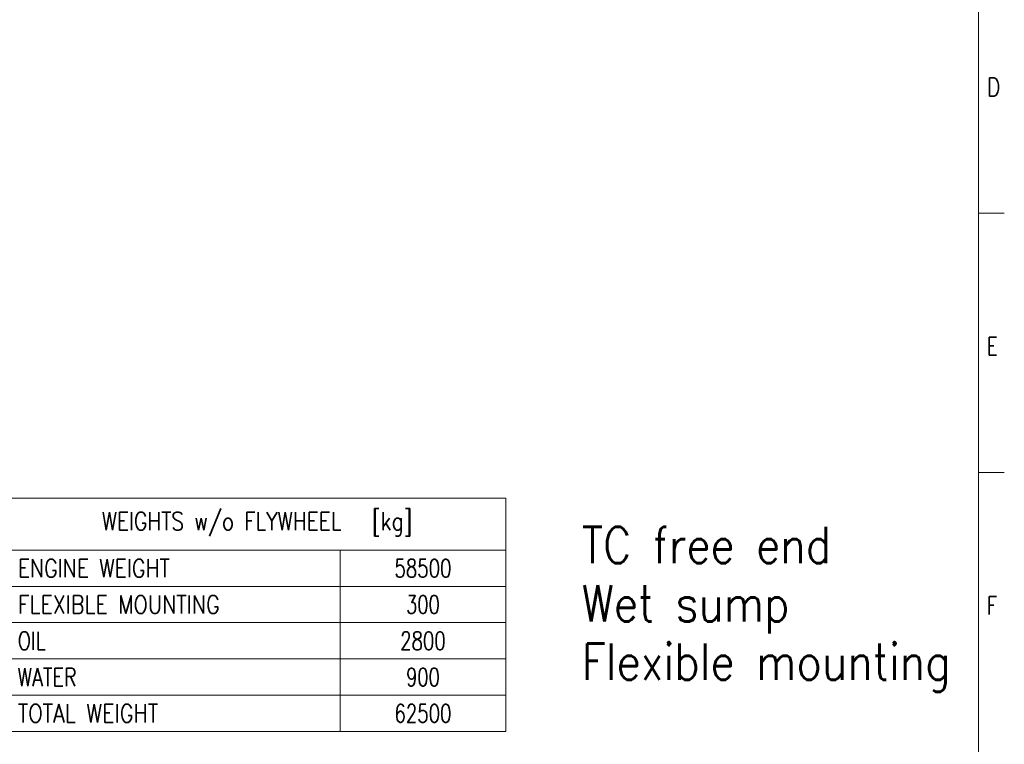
# Model space of a CAD drawing. Header units: inches. Extents: x 0 to 23760, y -13 to 16800.
# Tile 141 of 209: x 16160 to 23760, y 4302 to 9893. Entities that reach past the tile are written whole.
import ezdxf

# ---------------------------------------------------------------- set-up
doc = ezdxf.new("R2010")
doc.units = ezdxf.units.IN
doc.layers.add('210', color=7, linetype='Continuous', true_color=0xffffff)
doc.layers.add('254', color=7, linetype='Continuous', true_color=0xffffff)
doc.styles.add('latin_extended', font='simplex.shx')

# ---------------------------------------------------------------- blocks, each defined once
blk = doc.blocks.new('TabularNote1')
at = {"layer": '254', "color": 172, "linetype": 'Continuous', "lineweight": 18}
for p, q in [((0, 0), (64, 0)), ((0, 0), (0, -10)), ((64, 0), (96, 0)), ((96, 0), (96, -10)), ((0, -10), (64, -10)), ((0, -10), (0, -17)), ((64, -10), (96, -10)), ((64, -10), (64, -17)), ((96, -10), (96, -17)), ((0, -17), (64, -17)), ((0, -17), (0, -24)), ((64, -17), (96, -17)), ((64, -17), (64, -24)), ((96, -17), (96, -24)), ((0, -24), (64, -24)), ((0, -24), (0, -31)), ((64, -24), (96, -24)), ((64, -24), (64, -31)), ((96, -24), (96, -31)), ((0, -31), (64, -31)), ((64, -31), (96, -31)), ((64, -31), (64, -38)), ((96, -31), (96, -38)), ((0, -38), (64, -38)), ((64, -38), (96, -38)), ((64, -38), (64, -45)), ((96, -38), (96, -45)), ((0, -45), (64, -45)), ((64, -45), (96, -45))]:
    blk.add_line(p, q, dxfattribs=at)
at = {"layer": '254', "color": 172, "linetype": 'Continuous', "lineweight": 25}
for p, q in [((0, -31), (0, -38)), ((0, -38), (0, -45))]:
    blk.add_line(p, q, dxfattribs=at)
at = {"layer": '254', "color": 2, "linetype": 'Continuous', "lineweight": 13, "char_height": 3.5, "line_spacing_factor": 0.963855, "style": 'latin_extended'}
for s, insert, attachment_point in [('\\W0.8138;WEIGHTS w/o FLYWHEEL   [kg]', (48, -5), 5), ('\\W0.8258;ENGINE WEIGHT', (1.8175, -13.5), 4), ('\\W0.7330;58500', (80, -13.5), 5), ('\\W0.8324;FLEXIBLE MOUNTING', (1.8175, -20.5), 4), ('\\W0.7231;300', (80, -20.5), 5), ('\\W0.7656;OIL', (1.8175, -27.5), 4), ('\\W0.7316;2800', (80, -27.5), 5), ('\\W0.7713;WATER', (1.8175, -34.5), 4), ('\\W0.7231;900', (80, -34.5), 5), ('\\W0.8408;TOTAL WEIGHT', (1.8175, -41.5), 4), ('\\W0.7330;62500', (80, -41.5), 5)]:
    blk.add_mtext(s, dxfattribs=dict(at, insert=insert, attachment_point=attachment_point))

msp = doc.modelspace()

# ---------------------------------------------------------------- linework, layer by layer
at = {"layer": '210', "color": 7, "linetype": 'Continuous', "lineweight": 18}
for p, q in [((23560, 200), (23560, 16600)), ((23760, 8400), (23560, 8400)), ((23760, 6400), (23560, 6400))]:
    msp.add_line(p, q, dxfattribs=at)

# ---------------------------------------------------------------- block references
at = {"layer": '254', "color": 172, "linetype": 'Continuous', "lineweight": 18, "xscale": 40, "yscale": 40, "zscale": 40}
msp.add_blockref('TabularNote1', (16072.675, 6200.746), dxfattribs=at)

# ---------------------------------------------------------------- texts
at = {"layer": '210', "color": 211, "linetype": 'Continuous', "lineweight": 18, "char_height": 140, "attachment_point": 7, "line_spacing_factor": 0.963855, "style": 'latin_extended'}
for s, insert in [('\\W0.8203;D', (23627.11, 9303.644)), ('\\W0.7067;E', (23627.11, 7303.644)), ('\\W0.7067;F', (23627.11, 5303.644))]:
    msp.add_mtext(s, dxfattribs=dict(at, insert=insert))
at = {"layer": '254', "color": 2, "linetype": 'Continuous', "lineweight": 13, "insert": (20497.687, 4706.079), "char_height": 280, "attachment_point": 7, "line_spacing_factor": 0.963855, "style": 'latin_extended'}
msp.add_mtext('\\W0.8633;TC free end\\PWet sump\\PFlexible mounting', dxfattribs=at)

doc.saveas('drawing.dxf')
